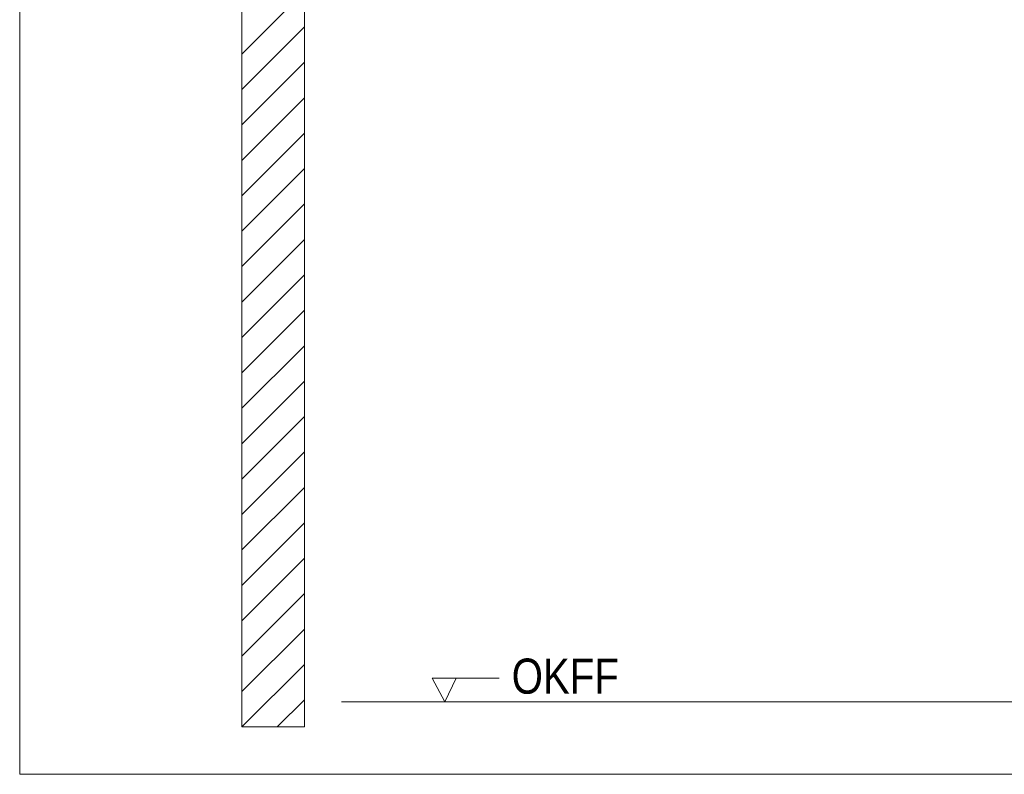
# Model space of a CAD drawing. Extents: x -620 to 300, y 62 to 1162.
# Tile 225 of 256: x 190 to 229, y 784 to 814. Entities that reach past the tile are written whole.
import ezdxf
from ezdxf.lldxf.tags import DXFTag

# ---------------------------------------------------------------- set-up
doc = ezdxf.new("R2010")
doc.units = 0
doc.layers.get('0').update_dxf_attribs({"lineweight": 13})
doc.layers.add('E_Detail_Beschriftung', color=7, linetype='Continuous', lineweight=13, true_color=0x009900)
doc.layers.add('E_Detail_Wandschraffur', color=7, linetype='Continuous', lineweight=5, true_color=0xc0c0c0)
doc.layers.add('E_Detail_Linie_Text_Bem', color=7, linetype='Continuous', lineweight=13)
doc.styles.get("Standard").update_dxf_attribs({"font": 'ARIALN.TTF'})
tags = doc.linetypes.add('fein_strichliert', pattern=[4, 1, -2, 1]).pattern_tags.tags
tags[8:9] = [DXFTag(74, 4), DXFTag(75, 0), DXFTag(340, '0'), DXFTag(46, 0.0), DXFTag(50, 0.0), DXFTag(44, 0.0), DXFTag(45, 0.0)]
tags[6:7] = [DXFTag(74, 4), DXFTag(75, 0), DXFTag(340, '0'), DXFTag(46, 0.0), DXFTag(50, 0.0), DXFTag(44, 0.0), DXFTag(45, 0.0)]
tags[4:5] = [DXFTag(74, 4), DXFTag(75, 0), DXFTag(340, '0'), DXFTag(46, 0.0), DXFTag(50, 0.0), DXFTag(44, 0.0), DXFTag(45, 0.0)]
tags = doc.linetypes.add('fein_strichliert-A06G94UT8I', pattern=[4, 1, -2, 1]).pattern_tags.tags
tags[8:9] = [DXFTag(74, 4), DXFTag(75, 0), DXFTag(340, '0'), DXFTag(46, 0.0), DXFTag(50, 0.0), DXFTag(44, 0.0), DXFTag(45, 0.0)]
tags[6:7] = [DXFTag(74, 4), DXFTag(75, 0), DXFTag(340, '0'), DXFTag(46, 0.0), DXFTag(50, 0.0), DXFTag(44, 0.0), DXFTag(45, 0.0)]
tags[4:5] = [DXFTag(74, 4), DXFTag(75, 0), DXFTag(340, '0'), DXFTag(46, 0.0), DXFTag(50, 0.0), DXFTag(44, 0.0), DXFTag(45, 0.0)]

# ---------------------------------------------------------------- blocks, each defined once
blk = doc.blocks.new('Referenz-A06G94UW8I')
at = {"layer": 'E_Detail_Linie_Text_Bem', "linetype": 'fein_strichliert-A06G94UT8I', "ltscale": 0.65}
for p, q in [((190.142, 845.654), (190.142, 784.337)), ((190.142, 784.337), (249.885, 784.337))]:
    blk.add_line(p, q, dxfattribs=at)
at = {"layer": 'E_Detail_Linie_Text_Bem', "linetype": 'Continuous', "ltscale": 0.13}
for p, q in [((199.008, 826.227), (199.008, 786.227)), ((201.508, 814.427), (201.508, 826.227)), ((201.508, 814.227), (201.508, 814.427)), ((201.508, 786.227), (201.508, 814.227)), ((202.993, 787.227), (239.075, 787.227)), ((199.008, 786.227), (201.508, 786.227))]:
    blk.add_line(p, q, dxfattribs=at)
at = {"layer": 'E_Detail_Linie_Text_Bem', "color": 0, "linetype": 'Continuous', "ltscale": 0.13}
for p, q in [((207.117, 787.227), (206.608, 788.177)), ((206.608, 788.177), (209.292, 788.177)), ((207.575, 788.18), (207.117, 787.227))]:
    blk.add_line(p, q, dxfattribs=at)
at = {"layer": 'E_Detail_Wandschraffur', "linetype": 'fein_strichliert', "ltscale": 0.13}
for p, q in [((199.008, 813.094), (201.508, 815.594)), ((199.008, 810.265), (201.508, 812.765)), ((199.008, 807.437), (201.508, 809.937)), ((199.008, 804.609), (201.508, 807.109)), ((199.008, 801.78), (201.508, 804.28)), ((199.008, 798.952), (201.508, 801.452)), ((199.008, 796.123), (201.508, 798.623)), ((199.008, 793.295), (201.508, 795.795)), ((199.008, 790.466), (201.508, 792.966)), ((199.008, 787.638), (201.508, 790.138)), ((200.426, 786.227), (201.508, 787.31))]:
    blk.add_line(p, q, dxfattribs=at)
at = {"layer": 'E_Detail_Wandschraffur', "linetype": 'ByBlock', "ltscale": 0.13}
for p, q in [((199.008, 811.68), (201.508, 814.18)), ((199.008, 808.851), (201.508, 811.351)), ((199.008, 806.023), (201.508, 808.523)), ((199.008, 803.194), (201.508, 805.694)), ((199.008, 800.366), (201.508, 802.866)), ((199.008, 797.538), (201.508, 800.038)), ((199.008, 794.709), (201.508, 797.209)), ((199.008, 791.881), (201.508, 794.381)), ((199.008, 789.052), (201.508, 791.552)), ((199.012, 786.227), (201.508, 788.724))]:
    blk.add_line(p, q, dxfattribs=at)
at = {"layer": 'E_Detail_Beschriftung', "linetype": 'Continuous', "ltscale": 0.13, "insert": (209.787, 788.957), "char_height": 1.4, "attachment_point": 1}
blk.add_mtext('{\\fArial Narrow;OKFF}', dxfattribs=at)

msp = doc.modelspace()

# ---------------------------------------------------------------- block references
at = {"color": 8, "lineweight": 25, "ltscale": 0.25, "true_color": 0x808080}
msp.add_blockref('Referenz-A06G94UW8I', (0, 0), dxfattribs=at)

doc.saveas('drawing.dxf')
